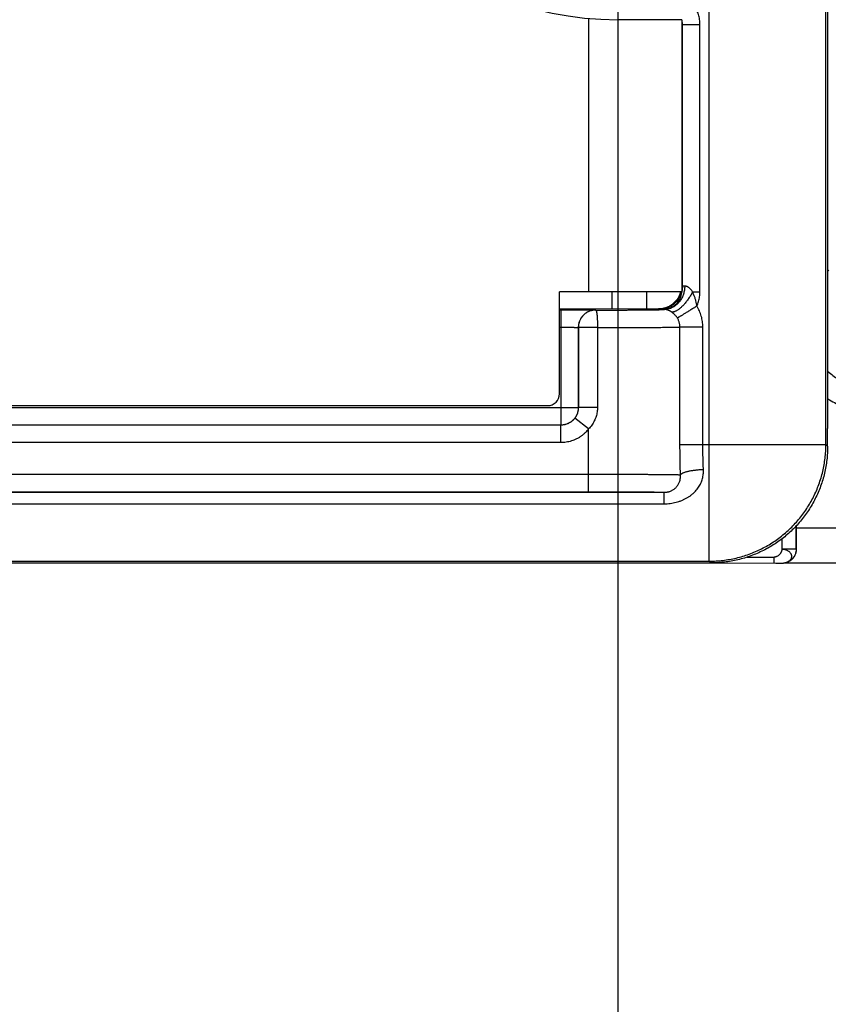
# Model space of a CAD drawing. Header units: inches. Extents: x 0 to 34, y 0 to 22.
# Tile 40 of 81: x 16.184 to 16.878, y 14.943 to 15.787. Entities that reach past the tile are written whole.
import ezdxf

# ---------------------------------------------------------------- set-up
doc = ezdxf.new("R2010")
doc.units = ezdxf.units.IN
doc.header["$LTSCALE"] = 1.87
doc.header["$MEASUREMENT"] = 0
doc.layers.get('0').update_dxf_attribs({"linetype": 'CONTINUOUS'})
doc.layers.add('DIMENSIONS', color=7, linetype='CONTINUOUS')
doc.styles.get("Standard").update_dxf_attribs({"font": 'txt', "width": 0.8})
doc.dimstyles.new('DIMSTYLE_1', dxfattribs={"dimtxt": 0.125, "dimasz": 0.18, "dimexe": 0.18, "dimexo": 0.0625, "dimgap": 0.09, "dimtad": 0, "dimtih": 1, "dimtoh": 1, "dimdec": 3, "dimzin": 4, "dimdsep": 46, "dimtxsty": 'STANDARD', "dimblk": '_FILLED', "dimblk1": '_FILLED', "dimblk2": '_FILLED', "dimcen": 0.09, "dimadec": 0, "dimazin": 0, "dimtp": 0.01, "dimtm": 0.01, "dimtfac": 1, "dimtdec": 3, "dimtofl": 0, "dimtmove": 0, "dimatfit": 3, "dimldrblk": '_FILLED', "dimfxl": 1, "dimtolj": 1, "dimtzin": 4, "dimarcsym": 0})

# ---------------------------------------------------------------- blocks, each defined once
blk = doc.blocks.new('_FILLED')
at = {"color": 0, "linetype": 'BYBLOCK'}
blk.add_solid([(0, 0), (-1, 0.1736), (-1, -0.1736)], dxfattribs=at)
blk = doc.blocks.new('*D21')
at = {"layer": 'DIMENSIONS', "color": 2, "linetype": 'CONTINUOUS'}
for p, q in [((16.69729, 15.96604), (16.69729, 12.94599)), ((13.89529, 15.31277), (13.89529, 12.94599)), ((13.89529, 13.07099), (14.56052, 13.07099)), ((16.69729, 13.07099), (16.01052, 13.07099))]:
    blk.add_line(p, q, dxfattribs=at)
at = {"layer": 'DIMENSIONS', "color": 2, "linetype": 'CONTINUOUS', "xscale": 0.18, "yscale": 0.18, "zscale": 0.18, "rotation": 180}
blk.add_blockref('_FILLED', (13.89529, 13.07099), dxfattribs=at)
at = {"layer": 'DIMENSIONS', "color": 2, "linetype": 'CONTINUOUS', "xscale": 0.18, "yscale": 0.18, "zscale": 0.18}
blk.add_blockref('_FILLED', (16.69729, 13.07099), dxfattribs=at)
at = {"layer": 'DIMENSIONS', "color": 2, "linetype": 'CONTINUOUS', "width": 0.8}
for s, p in [('[', (15.24802, 13.00849)), (']', (15.84802, 13.00849)), ('2.802', (14.62302, 13.00849)), ('71.17', (15.34802, 13.00849))]:
    blk.add_text(s, height=0.125, dxfattribs=at).set_placement(p)
blk = doc.blocks.new('*D22')
at = {"layer": 'DIMENSIONS', "color": 2, "linetype": 'CONTINUOUS'}
for p, q in [((16.58042, 16.06555), (12.95826, 16.06527)), ((13.08326, 16.06528), (13.08331, 15.82703)), ((13.08331, 15.32091), (13.08331, 15.57703)), ((13.85236, 15.32097), (12.95831, 15.3209))]:
    blk.add_line(p, q, dxfattribs=at)
at = {"layer": 'DIMENSIONS', "color": 2, "linetype": 'CONTINUOUS', "xscale": 0.18, "yscale": 0.18, "zscale": 0.18}
for p, rotation in [((13.08326, 16.06528), 90.013633), ((13.08331, 15.32091), 270)]:
    blk.add_blockref('_FILLED', p, dxfattribs=dict(at, rotation=rotation))
at = {"layer": 'DIMENSIONS', "color": 2, "linetype": 'CONTINUOUS', "width": 0.8}
for s, p in [('[', (12.99579, 15.63953)), (']', (13.59579, 15.63953)), ('18.91', (13.09579, 15.63953)), ('.744', (12.47079, 15.63953))]:
    blk.add_text(s, height=0.125, dxfattribs=at).set_placement(p)

msp = doc.modelspace()

# ---------------------------------------------------------------- linework, layer by layer
at = {"color": 7, "linetype": 'CONTINUOUS'}
for p, q in [((16.7758, 15.32269), (16.7758, 15.87596)), ((16.87579, 15.42269), (16.87579, 15.84657)), ((16.67229, 15.78818), (16.67229, 15.55356)), ((16.75229, 15.78706), (16.69729, 15.78706)), ((16.75229, 15.78706), (16.75229, 15.55356)), ((16.75281, 15.78284), (16.75229, 15.78232)), ((16.75281, 15.5587), (16.75281, 15.78284)), ((16.75281, 15.78284), (16.76781, 15.78284)), ((16.76781, 15.5537), (16.76781, 15.78284)), ((16.87729, 15.57105), (16.87843, 15.57219)), ((16.75281, 15.5587), (16.75229, 15.55923)), ((16.64729, 15.46606), (16.64729, 15.55356)), ((16.75229, 15.55356), (16.64729, 15.55356)), ((16.69229, 15.55356), (16.69229, 15.53922)), ((16.72229, 15.53923), (16.72229, 15.55356)), ((16.76154, 15.5537), (16.76781, 15.5537)), ((16.64729, 15.53922), (16.73229, 15.53923)), ((16.64729, 15.53831), (16.64847, 15.53831)), ((16.64847, 15.53831), (16.64847, 15.43938)), ((16.67847, 15.53805), (16.67851, 15.53801)), ((16.73281, 15.5387), (16.73229, 15.53923)), ((16.64729, 15.52331), (16.64847, 15.52331)), ((16.66347, 15.52305), (16.66351, 15.52301)), ((16.66347, 15.52305), (16.66347, 15.45438)), ((16.66351, 15.52301), (16.66351, 15.45433)), ((16.67994, 15.52301), (16.66351, 15.52301)), ((16.67994, 15.52301), (16.67994, 15.45433)), ((16.75067, 15.42269), (16.75067, 15.52346)), ((16.77027, 15.52346), (16.75067, 15.52346)), ((16.77027, 15.42269), (16.77027, 15.52346)), ((14.71397, 15.45606), (16.63729, 15.45606)), ((15.01029, 15.45438), (16.66347, 15.45438)), ((16.66351, 15.45433), (16.66347, 15.45438)), ((16.67994, 15.45433), (16.66351, 15.45433)), ((16.67229, 15.43603), (16.6604, 15.44518)), ((16.64847, 15.43938), (15.01029, 15.43938)), ((16.64851, 15.43933), (15.01029, 15.43933)), ((16.64851, 15.43933), (16.64847, 15.43938)), ((16.64851, 15.42433), (16.64851, 15.43933)), ((16.67229, 15.38228), (16.67229, 15.43603)), ((16.87729, 15.4212), (16.87729, 15.43648)), ((16.64851, 15.42433), (15.01029, 15.42433)), ((16.75067, 15.42269), (16.87579, 15.42269)), ((16.87729, 15.4212), (16.87579, 15.42269)), ((15.01029, 15.39728), (16.67229, 15.39728)), ((15.01029, 15.38228), (16.67229, 15.38228)), ((15.01029, 15.38174), (16.73721, 15.38174)), ((15.01029, 15.3719), (16.73721, 15.3719)), ((16.85026, 15.35284), (16.85026, 15.33286)), ((16.85029, 15.35132), (16.85029, 15.35286)), ((16.85029, 15.35132), (17.01997, 15.35132)), ((16.83804, 15.3418), (16.83804, 15.33286)), ((16.85026, 15.33286), (16.83804, 15.33286)), ((16.85026, 15.33286), (16.8504, 15.33293)), ((15.01029, 15.32269), (16.7758, 15.32269)), ((15.01029, 15.32106), (16.7773, 15.32119)), ((16.56452, 15.32118), (16.569, 15.32115)), ((16.569, 15.32115), (16.83293, 15.32099)), ((16.7773, 15.32119), (16.7758, 15.32269)), ((16.80815, 15.32612), (16.83135, 15.32611)), ((16.83293, 15.32099), (16.83543, 15.321)), ((16.83543, 15.321), (16.83717, 15.32102)), ((16.83717, 15.32102), (16.838, 15.32103)), ((16.838, 15.32103), (16.83833, 15.32104)), ((16.83833, 15.32104), (16.83862, 15.32104)), ((16.83952, 15.3211), (16.83955, 15.3211)), ((16.84092, 15.32132), (17.0198, 15.32132)), ((16.84374, 15.3223), (16.84413, 15.32249))]:
    msp.add_line(p, q, dxfattribs=at)
for points in [[(16.83862, 15.32104), (16.83877, 15.32105), (16.83892, 15.32106), (16.8391, 15.32106), (16.83931, 15.32108), (16.83952, 15.3211)], [(16.84374, 15.3223), (16.84273, 15.32185), (16.84168, 15.3215), (16.84059, 15.32124), (16.83955, 15.3211)]]:
    msp.add_lwpolyline(points, dxfattribs=at)
for centre, radius, start, end in [((16.69729, 16.06606), 0.279, 90, 270), ((16.63729, 15.46606), 0.01, 270, 360)]:
    msp.add_arc(centre, radius, start, end, dxfattribs=at)
for points, knots in [([(16.87729, 15.88775), (16.87729, 15.83761), (16.87729, 15.73732), (16.87729, 15.5869), (16.87729, 15.48662), (16.87729, 15.43648)], [0, 0, 0, 0, 0.333332, 0.666667, 1, 1, 1, 1]), ([(16.76781, 15.78284), (16.76781, 15.78357), (16.76776, 15.78503), (16.76752, 15.78723), (16.76711, 15.7894), (16.76655, 15.79155), (16.76582, 15.79366), (16.76494, 15.79571), (16.76391, 15.79769), (16.76274, 15.79958), (16.76142, 15.80139), (16.75999, 15.80308), (16.75895, 15.80414), (16.75841, 15.80465)], [0, 0, 0, 0, 0.089923, 0.180221, 0.270848, 0.361753, 0.452874, 0.544144, 0.635499, 0.726855, 0.818119, 0.909197, 1, 1, 1, 1]), ([(16.75281, 15.78284), (16.75281, 15.78328), (16.75277, 15.78417), (16.7526, 15.78549), (16.7524, 15.78635), (16.75229, 15.78678)], [0, 0, 0, 0, 0.333352, 0.666679, 1, 1, 1, 1]), ([(16.75472, 15.55856), (16.75472, 15.55798), (16.75467, 15.55682), (16.75447, 15.55509), (16.75413, 15.55339), (16.75367, 15.55173), (16.75308, 15.55012), (16.75238, 15.54858), (16.75156, 15.54711), (16.75063, 15.54572), (16.7496, 15.54443), (16.74848, 15.54325), (16.74727, 15.54219), (16.74599, 15.54125), (16.74464, 15.54044), (16.74323, 15.53976), (16.74178, 15.53923), (16.74029, 15.53885), (16.73878, 15.53862), (16.73777, 15.53856), (16.73726, 15.53856)], [0, 0, 0, 0, 0.05917, 0.118251, 0.177138, 0.235732, 0.293941, 0.351684, 0.408891, 0.465506, 0.521492, 0.576826, 0.631509, 0.685559, 0.739014, 0.791933, 0.844392, 0.896484, 0.948315, 1, 1, 1, 1]), ([(16.75281, 15.5587), (16.75281, 15.55819), (16.75277, 15.55717), (16.7526, 15.55564), (16.7524, 15.55464), (16.75229, 15.55414)], [0, 0, 0, 0, 0.333331, 0.666664, 1, 1, 1, 1]), ([(16.75472, 15.55856), (16.75453, 15.55856), (16.75419, 15.55858), (16.75372, 15.5586), (16.75335, 15.55863), (16.75307, 15.55864), (16.75292, 15.55868), (16.75282, 15.55868), (16.75281, 15.5587)], [0, 0, 0, 0, 0.294998, 0.540411, 0.73457, 0.876178, 0.964452, 1, 1, 1, 1]), ([(16.76154, 15.5537), (16.7613, 15.55406), (16.76083, 15.5547), (16.76011, 15.55556), (16.75944, 15.55627), (16.7588, 15.55684), (16.75819, 15.55731), (16.7576, 15.5577), (16.75702, 15.558), (16.75644, 15.55824), (16.75587, 15.55841), (16.75529, 15.55852), (16.75491, 15.55855), (16.75472, 15.55856)], [0, 0, 0, 0, 0.147554, 0.275236, 0.386484, 0.48465, 0.572639, 0.652889, 0.727473, 0.79834, 0.866905, 0.934087, 1, 1, 1, 1]), ([(16.75214, 15.55356), (16.752, 15.55303), (16.75168, 15.55199), (16.75106, 15.55047), (16.75033, 15.549), (16.74947, 15.5476), (16.74851, 15.54627), (16.74744, 15.54503), (16.74627, 15.54388), (16.74502, 15.54283), (16.74368, 15.54188), (16.74226, 15.54105), (16.74079, 15.54034), (16.73926, 15.53975), (16.73768, 15.53928), (16.73608, 15.53895), (16.73445, 15.53875), (16.73336, 15.5387), (16.73281, 15.5387)], [0, 0, 0, 0, 0.0625, 0.124999, 0.1875, 0.25, 0.312501, 0.375001, 0.437502, 0.500003, 0.562503, 0.625004, 0.687504, 0.750004, 0.812503, 0.875003, 0.937501, 1, 1, 1, 1]), ([(16.73712, 15.53982), (16.73762, 15.53995), (16.73862, 15.54024), (16.7401, 15.5408), (16.74155, 15.54148), (16.74295, 15.54228), (16.74427, 15.54319), (16.74552, 15.5442), (16.74668, 15.54531), (16.74775, 15.54651), (16.74871, 15.54779), (16.74958, 15.54914), (16.75033, 15.55056), (16.75097, 15.55203), (16.75131, 15.55304), (16.75146, 15.55356)], [0, 0, 0, 0, 0.074033, 0.151153, 0.228333, 0.305512, 0.382646, 0.459848, 0.536976, 0.614163, 0.691324, 0.768482, 0.845676, 0.922823, 1, 1, 1, 1]), ([(16.73729, 15.53923), (16.73831, 15.53923), (16.74021, 15.53943), (16.74281, 15.54022), (16.74502, 15.54133), (16.7469, 15.54269), (16.74847, 15.54424), (16.74975, 15.54594), (16.75076, 15.54774), (16.7515, 15.54965), (16.75198, 15.5516), (16.75212, 15.55292), (16.75215, 15.55356)], [0, 0, 0, 0, 0.13436, 0.249669, 0.356876, 0.457874, 0.554054, 0.646674, 0.736817, 0.825641, 0.915783, 1, 1, 1, 1]), ([(16.76154, 15.5537), (16.76129, 15.55321), (16.76076, 15.55224), (16.75993, 15.55079), (16.75905, 15.54937), (16.75812, 15.54798), (16.75717, 15.54662), (16.75618, 15.54532), (16.75517, 15.54407), (16.75415, 15.5429), (16.75313, 15.54179), (16.7521, 15.54078), (16.75108, 15.53985), (16.75008, 15.53902), (16.7491, 15.53829), (16.74814, 15.53767), (16.74722, 15.53716), (16.74635, 15.53677), (16.74552, 15.53649), (16.74474, 15.53634), (16.74401, 15.5363), (16.74356, 15.53637), (16.74334, 15.53642)], [0, 0, 0, 0, 0.063124, 0.126935, 0.191009, 0.254956, 0.318386, 0.380911, 0.442157, 0.501761, 0.559375, 0.614677, 0.667371, 0.717193, 0.76392, 0.807377, 0.847451, 0.884106, 0.917404, 0.94754, 0.974879, 1, 1, 1, 1]), ([(16.76519, 15.54143), (16.76509, 15.54212), (16.76484, 15.5436), (16.76432, 15.54592), (16.76358, 15.54844), (16.76266, 15.55106), (16.76193, 15.55282), (16.76154, 15.5537)], [0, 0, 0, 0, 0.162756, 0.35016, 0.555992, 0.774454, 1, 1, 1, 1]), ([(16.76519, 15.54143), (16.76548, 15.54207), (16.76601, 15.54338), (16.76666, 15.54538), (16.76717, 15.54742), (16.76754, 15.54949), (16.76776, 15.55159), (16.76781, 15.553), (16.76781, 15.5537)], [0, 0, 0, 0, 0.167386, 0.333976, 0.500114, 0.66622, 0.832713, 1, 1, 1, 1]), ([(16.64847, 15.53831), (16.64925, 15.53831), (16.65081, 15.53831), (16.65314, 15.53831), (16.65543, 15.5383), (16.65769, 15.5383), (16.65988, 15.53829), (16.662, 15.53828), (16.66404, 15.53827), (16.66599, 15.53826), (16.66782, 15.53825), (16.66954, 15.53824), (16.67113, 15.53822), (16.67259, 15.53821), (16.67389, 15.53819), (16.67505, 15.53817), (16.67604, 15.53815), (16.67687, 15.53814), (16.67752, 15.53811), (16.678, 15.53811), (16.67828, 15.53806), (16.67844, 15.53808), (16.67847, 15.53805)], [0, 0, 0, 0, 0.078258, 0.155994, 0.232721, 0.307955, 0.381239, 0.452149, 0.520258, 0.585151, 0.646467, 0.703866, 0.756999, 0.805527, 0.849184, 0.887727, 0.920905, 0.948478, 0.970295, 0.986235, 0.996169, 1, 1, 1, 1]), ([(16.67847, 15.53805), (16.678, 15.53805), (16.67708, 15.53801), (16.67571, 15.53782), (16.67436, 15.5375), (16.67304, 15.53706), (16.67177, 15.5365), (16.67056, 15.53582), (16.66941, 15.53504), (16.66835, 15.53415), (16.66737, 15.53317), (16.66648, 15.5321), (16.66569, 15.53096), (16.66502, 15.52975), (16.66446, 15.52848), (16.66402, 15.52716), (16.6637, 15.52581), (16.66351, 15.52444), (16.66347, 15.52351), (16.66347, 15.52305)], [0, 0, 0, 0, 0.058822, 0.117645, 0.176469, 0.235292, 0.294116, 0.35294, 0.411764, 0.470589, 0.529413, 0.588238, 0.647062, 0.705886, 0.764709, 0.823533, 0.882355, 0.941178, 1, 1, 1, 1]), ([(16.67851, 15.53801), (16.67805, 15.53801), (16.67713, 15.53797), (16.67576, 15.53777), (16.67441, 15.53746), (16.67309, 15.53702), (16.67182, 15.53646), (16.67061, 15.53578), (16.66946, 15.535), (16.66839, 15.53411), (16.66741, 15.53313), (16.66653, 15.53206), (16.66574, 15.53092), (16.66506, 15.52971), (16.6645, 15.52844), (16.66406, 15.52712), (16.66374, 15.52577), (16.66355, 15.5244), (16.66351, 15.52347), (16.66351, 15.52301)], [0, 0, 0, 0, 0.058627, 0.117306, 0.176104, 0.234975, 0.293822, 0.352662, 0.411504, 0.470353, 0.529204, 0.588052, 0.646902, 0.705752, 0.764603, 0.823453, 0.882303, 0.941152, 1, 1, 1, 1]), ([(16.67851, 15.53801), (16.67984, 15.53801), (16.6825, 15.53801), (16.68647, 15.53802), (16.69041, 15.53803), (16.69429, 15.53804), (16.6981, 15.53805), (16.70181, 15.53807), (16.7054, 15.53808), (16.70886, 15.5381), (16.71218, 15.53812), (16.71533, 15.53815), (16.71831, 15.53817), (16.7211, 15.5382), (16.7237, 15.53823), (16.7261, 15.53825), (16.72829, 15.53828), (16.73025, 15.53832), (16.73198, 15.53835), (16.73347, 15.53838), (16.73472, 15.53841), (16.73571, 15.53845), (16.73646, 15.53848), (16.73694, 15.53852), (16.73719, 15.53853), (16.73726, 15.53856)], [0, 0, 0, 0, 0.06795, 0.135663, 0.202794, 0.268986, 0.333886, 0.397155, 0.458456, 0.517465, 0.573918, 0.627622, 0.678384, 0.726009, 0.770324, 0.811177, 0.848414, 0.881874, 0.911389, 0.936825, 0.958069, 0.975027, 0.987651, 0.995958, 1, 1, 1, 1]), ([(16.67851, 15.53801), (16.67856, 15.538), (16.67867, 15.53792), (16.67879, 15.5377), (16.67892, 15.53737), (16.67904, 15.53692), (16.67916, 15.53636), (16.67927, 15.53568), (16.67938, 15.5349), (16.67948, 15.53402), (16.67957, 15.53304), (16.67966, 15.53198), (16.67973, 15.53084), (16.67979, 15.52964), (16.67985, 15.52838), (16.67989, 15.52708), (16.67992, 15.52574), (16.67994, 15.52438), (16.67994, 15.52347), (16.67994, 15.52301)], [0, 0, 0, 0, 0.009995, 0.025778, 0.048787, 0.079306, 0.117273, 0.162469, 0.21457, 0.273174, 0.337813, 0.407961, 0.483042, 0.562435, 0.64548, 0.731485, 0.819734, 0.909489, 1, 1, 1, 1]), ([(16.73229, 15.53923), (16.73282, 15.53923), (16.73389, 15.53927), (16.73549, 15.53946), (16.73653, 15.53968), (16.73705, 15.53981)], [0, 0, 0, 0, 0.333317, 0.666859, 1, 1, 1, 1]), ([(16.73726, 15.53856), (16.73692, 15.53856), (16.73629, 15.53857), (16.73541, 15.53859), (16.73465, 15.53861), (16.73403, 15.53862), (16.73353, 15.53865), (16.73317, 15.53865), (16.73296, 15.53869), (16.73284, 15.53868), (16.73281, 15.5387)], [0, 0, 0, 0, 0.226642, 0.425467, 0.595647, 0.736653, 0.847999, 0.929202, 0.979846, 1, 1, 1, 1]), ([(16.74334, 15.53642), (16.74315, 15.53655), (16.74277, 15.53679), (16.74219, 15.53712), (16.74162, 15.53742), (16.74105, 15.53768), (16.74049, 15.53791), (16.73994, 15.5381), (16.73939, 15.53826), (16.73885, 15.53838), (16.73831, 15.53847), (16.73778, 15.53853), (16.73743, 15.53855), (16.73726, 15.53856)], [0, 0, 0, 0, 0.105235, 0.20778, 0.307476, 0.402754, 0.493458, 0.583319, 0.670485, 0.755979, 0.839322, 0.920264, 1, 1, 1, 1]), ([(16.76519, 15.54143), (16.7647, 15.54113), (16.76372, 15.54053), (16.76225, 15.53963), (16.76082, 15.53875), (16.75941, 15.53789), (16.75805, 15.53705), (16.75674, 15.53625), (16.75549, 15.53549), (16.75432, 15.53477), (16.75323, 15.5341), (16.75223, 15.53349), (16.75132, 15.53293), (16.75052, 15.53244), (16.74983, 15.53202), (16.74925, 15.53167), (16.7488, 15.53139), (16.74854, 15.53123), (16.74842, 15.53116)], [0, 0, 0, 0, 0.088008, 0.175382, 0.26144, 0.345536, 0.42704, 0.50534, 0.579847, 0.650004, 0.715282, 0.775193, 0.829287, 0.877159, 0.91845, 0.95285, 0.980102, 1, 1, 1, 1]), ([(16.77027, 15.52346), (16.77027, 15.52425), (16.77021, 15.52582), (16.76997, 15.52817), (16.76956, 15.5305), (16.769, 15.5328), (16.76828, 15.53505), (16.7674, 15.53725), (16.76638, 15.53938), (16.7656, 15.54076), (16.76519, 15.54143)], [0, 0, 0, 0, 0.124953, 0.249881, 0.374807, 0.499755, 0.624745, 0.749781, 0.87486, 1, 1, 1, 1]), ([(16.74842, 15.53116), (16.74824, 15.53145), (16.74787, 15.532), (16.74727, 15.5328), (16.74664, 15.53354), (16.746, 15.53423), (16.74534, 15.53486), (16.74468, 15.53544), (16.74402, 15.53596), (16.74357, 15.53627), (16.74334, 15.53642)], [0, 0, 0, 0, 0.138343, 0.273702, 0.405632, 0.533702, 0.657465, 0.776587, 0.890761, 1, 1, 1, 1]), ([(16.75067, 15.52346), (16.75067, 15.52384), (16.75064, 15.52461), (16.7505, 15.52576), (16.75027, 15.52689), (16.74995, 15.52801), (16.74953, 15.5291), (16.74903, 15.53015), (16.74863, 15.53083), (16.74842, 15.53116)], [0, 0, 0, 0, 0.141665, 0.283497, 0.425765, 0.568476, 0.711704, 0.855521, 1, 1, 1, 1]), ([(16.64847, 15.52331), (16.64893, 15.52331), (16.64984, 15.52331), (16.6512, 15.52331), (16.65254, 15.5233), (16.65384, 15.52329), (16.6551, 15.52328), (16.6563, 15.52327), (16.65744, 15.52326), (16.6585, 15.52324), (16.65947, 15.52323), (16.66036, 15.52321), (16.66114, 15.52319), (16.66181, 15.52317), (16.66238, 15.52315), (16.66282, 15.52312), (16.66316, 15.52311), (16.66334, 15.52307), (16.66345, 15.52308), (16.66347, 15.52305)], [0, 0, 0, 0, 0.091625, 0.182501, 0.271864, 0.358962, 0.443051, 0.523406, 0.599346, 0.670231, 0.735459, 0.794483, 0.846809, 0.891994, 0.929657, 0.959484, 0.981232, 0.994735, 1, 1, 1, 1]), ([(16.67994, 15.52301), (16.68155, 15.52301), (16.68474, 15.52301), (16.68949, 15.52302), (16.69418, 15.52303), (16.69879, 15.52304), (16.7033, 15.52305), (16.7077, 15.52306), (16.71198, 15.52308), (16.71611, 15.5231), (16.72008, 15.52312), (16.72387, 15.52314), (16.72748, 15.52316), (16.73088, 15.52319), (16.73407, 15.52321), (16.73703, 15.52324), (16.73975, 15.52327), (16.74223, 15.5233), (16.74444, 15.52333), (16.74639, 15.52336), (16.74806, 15.52339), (16.74946, 15.52342), (16.7503, 15.52345), (16.75067, 15.52346)], [0, 0, 0, 0, 0.068003, 0.135313, 0.2017, 0.26694, 0.330811, 0.393097, 0.453581, 0.512047, 0.568266, 0.622012, 0.673071, 0.721247, 0.766367, 0.808267, 0.846794, 0.881803, 0.913161, 0.940753, 0.964478, 0.98425, 1, 1, 1, 1]), ([(16.87728, 15.48564), (16.87736, 15.48557), (16.87884, 15.48429), (16.88181, 15.48189), (16.88638, 15.47871), (16.89117, 15.47587), (16.89615, 15.47338), (16.9013, 15.47124), (16.90659, 15.46948), (16.91199, 15.4681), (16.91748, 15.46711), (16.92303, 15.46652), (16.92674, 15.46638), (16.9286, 15.46638)], [0, 0, 0, 0, 0.005614, 0.104935, 0.204293, 0.303687, 0.403114, 0.502567, 0.602037, 0.701518, 0.801008, 0.900508, 1, 1, 1, 1]), ([(16.87726, 15.46209), (16.87783, 15.46173), (16.88026, 15.46025), (16.88465, 15.45783), (16.89056, 15.45508), (16.89664, 15.45272), (16.90288, 15.45078), (16.90922, 15.44927), (16.91565, 15.44818), (16.92212, 15.44753), (16.92644, 15.44739), (16.9286, 15.44739)], [0, 0, 0, 0, 0.037143, 0.157581, 0.278028, 0.398531, 0.519122, 0.639725, 0.760181, 0.880331, 1, 1, 1, 1]), ([(16.66347, 15.45438), (16.66347, 15.45391), (16.66342, 15.45299), (16.66323, 15.45162), (16.66291, 15.45027), (16.66247, 15.44895), (16.66191, 15.44768), (16.66124, 15.44647), (16.66045, 15.44532), (16.65957, 15.44426), (16.65859, 15.44328), (16.65752, 15.44239), (16.65637, 15.44161), (16.65516, 15.44093), (16.65389, 15.44037), (16.65258, 15.43993), (16.65123, 15.43961), (16.64985, 15.43942), (16.64893, 15.43938), (16.64847, 15.43938)], [0, 0, 0, 0, 0.058822, 0.117645, 0.176468, 0.235292, 0.294115, 0.352939, 0.411764, 0.470588, 0.529412, 0.588236, 0.647061, 0.705885, 0.764708, 0.823532, 0.882355, 0.941178, 1, 1, 1, 1]), ([(16.66351, 15.45433), (16.66351, 15.45393), (16.66348, 15.45311), (16.66333, 15.45189), (16.66307, 15.45067), (16.66272, 15.44947), (16.66227, 15.44831), (16.66173, 15.4472), (16.66111, 15.44616), (16.66064, 15.4455), (16.6604, 15.44518)], [0, 0, 0, 0, 0.123714, 0.249146, 0.375619, 0.502443, 0.628921, 0.754414, 0.87832, 1, 1, 1, 1]), ([(16.67994, 15.45433), (16.67994, 15.45372), (16.6799, 15.45247), (16.67968, 15.45059), (16.67931, 15.44868), (16.67878, 15.44676), (16.67808, 15.44484), (16.67722, 15.44295), (16.6762, 15.44111), (16.67503, 15.43933), (16.67373, 15.43763), (16.67278, 15.43655), (16.67229, 15.43603)], [0, 0, 0, 0, 0.090476, 0.18373, 0.279573, 0.377774, 0.478075, 0.580189, 0.683801, 0.788556, 0.894082, 1, 1, 1, 1]), ([(16.6604, 15.44518), (16.66012, 15.44482), (16.65953, 15.44412), (16.65855, 15.44316), (16.65749, 15.44229), (16.65635, 15.44152), (16.65515, 15.44085), (16.65389, 15.4403), (16.65258, 15.43987), (16.65125, 15.43956), (16.64989, 15.43937), (16.64897, 15.43933), (16.64851, 15.43933)], [0, 0, 0, 0, 0.099993, 0.199984, 0.299973, 0.399968, 0.499966, 0.599966, 0.699972, 0.799984, 0.899994, 1, 1, 1, 1]), ([(16.67229, 15.43603), (16.67184, 15.43545), (16.67089, 15.43431), (16.66933, 15.43269), (16.66764, 15.43118), (16.66583, 15.4298), (16.6639, 15.42855), (16.66188, 15.42744), (16.65978, 15.42649), (16.65761, 15.42571), (16.65539, 15.4251), (16.65312, 15.42466), (16.65083, 15.42439), (16.64929, 15.42433), (16.64851, 15.42433)], [0, 0, 0, 0, 0.080704, 0.16236, 0.244835, 0.327975, 0.411609, 0.495556, 0.579632, 0.66366, 0.747535, 0.83141, 0.915495, 1, 1, 1, 1]), ([(16.7511, 15.39681), (16.75103, 15.39896), (16.75091, 15.40326), (16.75077, 15.40973), (16.75069, 15.4162), (16.75067, 15.42053), (16.75067, 15.42269)], [0, 0, 0, 0, 0.249145, 0.499076, 0.749462, 1, 1, 1, 1]), ([(16.7708, 15.40113), (16.77072, 15.40291), (16.77057, 15.40648), (16.7704, 15.41186), (16.77029, 15.41727), (16.77027, 15.42088), (16.77027, 15.42269)], [0, 0, 0, 0, 0.248061, 0.49786, 0.748724, 1, 1, 1, 1]), ([(16.7758, 15.32269), (16.77774, 15.32269), (16.78162, 15.3228), (16.78741, 15.32331), (16.79317, 15.32416), (16.79887, 15.32533), (16.80449, 15.32684), (16.81002, 15.32867), (16.81543, 15.33082), (16.8207, 15.33328), (16.82582, 15.33604), (16.83078, 15.3391), (16.83554, 15.34243), (16.84011, 15.34604), (16.84446, 15.34991), (16.84857, 15.35403), (16.85244, 15.35838), (16.85605, 15.36294), (16.85939, 15.36771), (16.86244, 15.37266), (16.86521, 15.37779), (16.86767, 15.38306), (16.86981, 15.38847), (16.87165, 15.39399), (16.87315, 15.39961), (16.87433, 15.40531), (16.87517, 15.41107), (16.87568, 15.41687), (16.87579, 15.42075), (16.87579, 15.42269)], [0, 0, 0, 0, 0.037036, 0.074073, 0.111109, 0.148146, 0.185183, 0.22222, 0.259257, 0.296294, 0.333331, 0.370369, 0.407406, 0.444444, 0.481481, 0.518519, 0.555556, 0.592594, 0.629631, 0.666669, 0.703706, 0.740743, 0.77778, 0.814817, 0.851854, 0.888891, 0.925927, 0.962964, 1, 1, 1, 1]), ([(16.87729, 15.4212), (16.87729, 15.41926), (16.87717, 15.41538), (16.87667, 15.40958), (16.87582, 15.40382), (16.87465, 15.39812), (16.87314, 15.3925), (16.87131, 15.38697), (16.86916, 15.38156), (16.8667, 15.37629), (16.86394, 15.37117), (16.86088, 15.36621), (16.85754, 15.36144), (16.85394, 15.35688), (16.85007, 15.35253), (16.84595, 15.34842), (16.8416, 15.34455), (16.83704, 15.34094), (16.83227, 15.3376), (16.82732, 15.33454), (16.8222, 15.33178), (16.81692, 15.32932), (16.81151, 15.32717), (16.80599, 15.32534), (16.80037, 15.32383), (16.79467, 15.32266), (16.78891, 15.32181), (16.78311, 15.3213), (16.77923, 15.32119), (16.7773, 15.32119)], [0, 0, 0, 0, 0.037011, 0.074081, 0.111146, 0.148146, 0.18517, 0.222243, 0.259303, 0.296296, 0.333329, 0.370401, 0.407451, 0.444439, 0.481482, 0.518557, 0.555599, 0.592586, 0.629634, 0.666705, 0.703735, 0.740725, 0.777782, 0.814851, 0.851871, 0.888867, 0.925928, 0.962993, 1, 1, 1, 1]), ([(16.67229, 15.39728), (16.67391, 15.39728), (16.67714, 15.39728), (16.68198, 15.39728), (16.68678, 15.39727), (16.69153, 15.39727), (16.69621, 15.39726), (16.70079, 15.39725), (16.70528, 15.39723), (16.70964, 15.39722), (16.71386, 15.3972), (16.71792, 15.39718), (16.72182, 15.39716), (16.72554, 15.39714), (16.72906, 15.39712), (16.73237, 15.39709), (16.73546, 15.39706), (16.73832, 15.39704), (16.74093, 15.39701), (16.74329, 15.39698), (16.74538, 15.39695), (16.74721, 15.39692), (16.74876, 15.39688), (16.75002, 15.39685), (16.75077, 15.39683), (16.7511, 15.39681)], [0, 0, 0, 0, 0.061671, 0.123126, 0.184131, 0.244453, 0.303873, 0.362174, 0.419124, 0.474498, 0.528098, 0.579744, 0.62926, 0.676474, 0.721211, 0.763291, 0.802547, 0.838835, 0.872025, 0.901991, 0.928617, 0.951805, 0.971475, 0.987559, 1, 1, 1, 1]), ([(16.73721, 15.3719), (16.73806, 15.3719), (16.73976, 15.37196), (16.74229, 15.37219), (16.74482, 15.37258), (16.74731, 15.37313), (16.74975, 15.37383), (16.75212, 15.3747), (16.75439, 15.3757), (16.75656, 15.37685), (16.75861, 15.37813), (16.76052, 15.37952), (16.76227, 15.38102), (16.76386, 15.38261), (16.76529, 15.38428), (16.76656, 15.38602), (16.76767, 15.38782), (16.7686, 15.38967), (16.76937, 15.39156), (16.76998, 15.39347), (16.77042, 15.39539), (16.77071, 15.39731), (16.77084, 15.39922), (16.77083, 15.40049), (16.7708, 15.40113)], [0, 0, 0, 0, 0.050956, 0.102175, 0.15352, 0.204752, 0.255728, 0.306308, 0.356335, 0.405647, 0.454092, 0.501524, 0.54781, 0.592933, 0.636999, 0.680126, 0.722436, 0.763999, 0.804857, 0.845051, 0.884619, 0.923601, 0.96191, 1, 1, 1, 1]), ([(16.73721, 15.38174), (16.73752, 15.38174), (16.73814, 15.38176), (16.73907, 15.38185), (16.74003, 15.382), (16.74102, 15.38223), (16.74202, 15.38254), (16.74304, 15.38294), (16.74408, 15.38345), (16.74511, 15.38407), (16.74612, 15.3848), (16.74708, 15.38566), (16.74798, 15.38663), (16.74878, 15.38771), (16.74949, 15.38887), (16.75007, 15.3901), (16.75053, 15.3914), (16.75087, 15.39273), (16.75107, 15.39408), (16.75116, 15.39545), (16.75113, 15.39636), (16.7511, 15.39681)], [0, 0, 0, 0, 0.039612, 0.080341, 0.122123, 0.165675, 0.211092, 0.258608, 0.308411, 0.360546, 0.414669, 0.47044, 0.527617, 0.585825, 0.64467, 0.703817, 0.763091, 0.822426, 0.881801, 0.941081, 1, 1, 1, 1]), ([(16.7708, 15.40113), (16.77025, 15.40111), (16.76916, 15.40106), (16.76752, 15.40095), (16.76591, 15.40082), (16.76434, 15.40066), (16.7628, 15.40048), (16.76133, 15.40027), (16.75991, 15.40004), (16.75857, 15.39978), (16.75731, 15.39951), (16.75615, 15.39922), (16.75508, 15.39891), (16.75412, 15.39859), (16.75327, 15.39825), (16.75254, 15.39791), (16.75194, 15.39756), (16.75146, 15.39721), (16.7512, 15.39694), (16.7511, 15.39681)], [0, 0, 0, 0, 0.080546, 0.160623, 0.23971, 0.317299, 0.392889, 0.465996, 0.536159, 0.602938, 0.665925, 0.724745, 0.779064, 0.828596, 0.873117, 0.912476, 0.946627, 0.975682, 1, 1, 1, 1]), ([(16.67229, 15.38228), (16.67366, 15.38228), (16.6764, 15.38228), (16.6805, 15.38228), (16.68457, 15.38227), (16.68859, 15.38227), (16.69255, 15.38226), (16.69642, 15.38224), (16.7002, 15.38223), (16.70386, 15.38221), (16.7074, 15.38219), (16.71079, 15.38217), (16.71403, 15.38215), (16.7171, 15.38213), (16.71999, 15.3821), (16.72268, 15.38208), (16.72518, 15.38205), (16.72746, 15.38202), (16.72952, 15.38199), (16.73135, 15.38195), (16.73294, 15.38192), (16.73428, 15.38189), (16.73538, 15.38185), (16.73622, 15.38182), (16.7368, 15.38179), (16.73711, 15.38176), (16.73721, 15.38174)], [0, 0, 0, 0, 0.063412, 0.126689, 0.189494, 0.251508, 0.31249, 0.37222, 0.430446, 0.486925, 0.541434, 0.593757, 0.64369, 0.691035, 0.735596, 0.777196, 0.815663, 0.850844, 0.882603, 0.9108, 0.935322, 0.956079, 0.972988, 0.985975, 0.994983, 1, 1, 1, 1]), ([(16.73721, 15.3719), (16.73721, 15.37238), (16.73721, 15.37331), (16.73721, 15.37466), (16.73721, 15.37592), (16.73721, 15.37707), (16.73721, 15.37811), (16.73721, 15.37902), (16.73721, 15.37981), (16.73721, 15.38047), (16.73721, 15.38099), (16.73721, 15.38137), (16.73721, 15.38161), (16.73721, 15.38171), (16.73721, 15.38174)], [0, 0, 0, 0, 0.146192, 0.283718, 0.411567, 0.528796, 0.634546, 0.728039, 0.808587, 0.875598, 0.928581, 0.967146, 0.99101, 1, 1, 1, 1]), ([(16.8504, 15.33293), (16.85039, 15.3336), (16.85037, 15.33498), (16.85035, 15.3371), (16.85033, 15.33932), (16.85031, 15.34162), (16.8503, 15.34399), (16.85029, 15.3464), (16.85029, 15.34885), (16.85029, 15.3505), (16.85029, 15.35132)], [0, 0, 0, 0, 0.109552, 0.22529, 0.346085, 0.471496, 0.600501, 0.732043, 0.865641, 1, 1, 1, 1]), ([(16.83804, 15.33286), (16.83803, 15.33265), (16.83799, 15.33224), (16.83786, 15.33162), (16.83766, 15.33101), (16.8374, 15.33042), (16.83709, 15.32984), (16.83673, 15.32928), (16.83632, 15.32875), (16.83588, 15.32825), (16.83539, 15.32779), (16.83471, 15.32724), (16.83397, 15.32678), (16.83318, 15.32644), (16.83258, 15.32625), (16.83197, 15.32614), (16.83156, 15.32611), (16.83135, 15.32611)], [0, 0, 0, 0, 0.05989, 0.120759, 0.18267, 0.245568, 0.309305, 0.37367, 0.438407, 0.50324, 0.567889, 0.632089, 0.758139, 0.819842, 0.880595, 0.940544, 1, 1, 1, 1]), ([(16.84403, 15.3226), (16.84428, 15.32276), (16.84473, 15.3231), (16.84532, 15.32368), (16.84581, 15.32431), (16.84618, 15.32499), (16.84643, 15.3257), (16.84654, 15.32643), (16.84653, 15.32717), (16.84639, 15.32792), (16.84611, 15.32864), (16.84572, 15.32933), (16.84521, 15.32999), (16.84459, 15.33058), (16.84389, 15.33113), (16.8431, 15.3316), (16.84222, 15.332), (16.84128, 15.33234), (16.84026, 15.3326), (16.83918, 15.33278), (16.83843, 15.33284), (16.83804, 15.33286)], [0, 0, 0, 0, 0.052454, 0.102515, 0.150503, 0.196812, 0.241914, 0.286068, 0.330557, 0.376124, 0.422769, 0.470894, 0.520701, 0.572389, 0.626109, 0.681899, 0.739948, 0.800459, 0.863681, 0.930066, 1, 1, 1, 1]), ([(16.85026, 15.33286), (16.85026, 15.33242), (16.85022, 15.33155), (16.85, 15.33026), (16.84964, 15.32899), (16.84913, 15.32776), (16.84849, 15.32659), (16.84773, 15.3255), (16.84684, 15.32451), (16.84585, 15.32362), (16.84493, 15.32297), (16.84434, 15.32262), (16.84413, 15.3225)], [0, 0, 0, 0, 0.103623, 0.207232, 0.311373, 0.416223, 0.521587, 0.626962, 0.732081, 0.837144, 0.942286, 1, 1, 1, 1]), ([(16.8504, 15.33293), (16.8504, 15.3325), (16.85037, 15.33163), (16.85016, 15.33031), (16.8498, 15.32899), (16.84927, 15.32769), (16.84856, 15.32642), (16.84767, 15.32522), (16.84659, 15.32411), (16.8454, 15.32319), (16.84454, 15.3227), (16.84414, 15.32249)], [0, 0, 0, 0, 0.100202, 0.203828, 0.310497, 0.419914, 0.532894, 0.6494, 0.769667, 0.893557, 1, 1, 1, 1]), ([(16.60977, 15.32118), (16.60978, 15.32116), (16.60979, 15.32112), (16.60979, 15.32106), (16.60981, 15.32106)], [0, 0, 0, 0, 0.55857, 1, 1, 1, 1]), ([(16.83153, 15.32099), (16.83153, 15.32099), (16.83152, 15.32099), (16.83152, 15.321), (16.83152, 15.321), (16.83151, 15.32101), (16.83151, 15.32103), (16.8315, 15.32104), (16.8315, 15.32106), (16.83149, 15.32109), (16.83149, 15.32114), (16.83148, 15.32121), (16.83147, 15.32128), (16.83146, 15.32137), (16.83145, 15.32147), (16.83144, 15.32163), (16.83143, 15.32185), (16.83142, 15.32215), (16.8314, 15.32249), (16.83139, 15.32286), (16.83138, 15.32326), (16.83137, 15.32369), (16.83136, 15.32415), (16.83136, 15.32462), (16.83135, 15.32528), (16.83135, 15.32578), (16.83135, 15.32611)], [0, 0, 0, 0, 0.000559, 0.001666, 0.003227, 0.005321, 0.007976, 0.011207, 0.015021, 0.019422, 0.029984, 0.042879, 0.058083, 0.075564, 0.09529, 0.11721, 0.167411, 0.225704, 0.291512, 0.364212, 0.443087, 0.527381, 0.616267, 0.708887, 0.804337, 1, 1, 1, 1]), ([(16.83955, 15.3211), (16.83985, 15.32113), (16.84048, 15.32121), (16.84143, 15.32142), (16.84236, 15.32173), (16.84324, 15.32211), (16.84378, 15.32243), (16.84403, 15.3226)], [0, 0, 0, 0, 0.191174, 0.400393, 0.606977, 0.80806, 1, 1, 1, 1])]:
    msp.add_open_spline(points, degree=3, knots=knots, dxfattribs=at)
for points in [[(16.73705, 15.53981), (16.73707, 15.53981), (16.7371, 15.53982), (16.73712, 15.53982)], [(16.84413, 15.3225), (16.844, 15.32243), (16.84387, 15.32236), (16.84374, 15.3223)]]:
    msp.add_open_spline(points, degree=3, dxfattribs=at)

# ---------------------------------------------------------------- dimensions: what is measured, and where the dimension line sits
at = {"layer": 'DIMENSIONS', "color": 2, "linetype": 'CONTINUOUS'}
dim = msp.add_linear_dim(base=(13.08326, 16.06528), p1=(13.85236, 15.32097), p2=(16.58042, 16.06555), angle=90.00436, dimstyle='DIMSTYLE_1', dxfattribs=at)
dim.commit()
dim.dimension.update_dxf_attribs({"geometry": '*D22', "text_midpoint": (13.08329, 15.70203), "dimtype": 160})
dim = msp.add_linear_dim(base=(16.69729, 13.07099), p1=(13.89529, 15.31277), p2=(16.69729, 15.96604), dimstyle='DIMSTYLE_1', dxfattribs=at)
dim.commit()
dim.dimension.update_dxf_attribs({"geometry": '*D21', "text_midpoint": (15.28552, 13.07099), "dimtype": 160})

doc.saveas('drawing.dxf')
